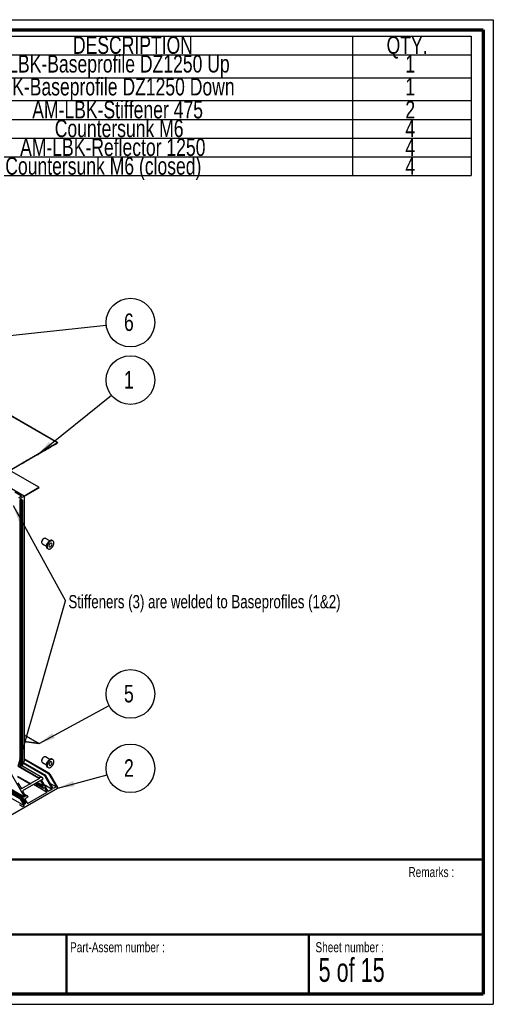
# Paper-space layout 'Base Frame' of a CAD drawing. Header units: millimetres. Extents: x 7 to 291, y 7 to 204.
# Tile 4 of 4: x 196 to 291, y 7 to 204. Entities that reach past the tile are written whole.
import ezdxf

# ---------------------------------------------------------------- set-up
doc = ezdxf.new("R2010")
doc.units = ezdxf.units.MM
for name, color, linetype in [('LAYER1', 7, 'Continuous'), ('LAYER2', 7, 'Continuous'), ('LOGO', 7, 'Continuous')]:
    doc.layers.add(name, color=color, linetype=linetype)
doc.styles.add('SLDTEXTSTYLE1', font='TXT', dxfattribs={"width": 0.75})
doc.styles.add('SLDTEXTSTYLE3', font='TXT', dxfattribs={"width": 0.678571})
doc.dimstyles.new('SLDDIMSTYLE2', dxfattribs={"dimtxt": 0.18, "dimasz": 3.302, "dimexe": 0, "dimexo": 0.0625, "dimgap": 0, "dimtad": 0, "dimtih": 1, "dimtoh": 1, "dimdec": 0, "dimrnd": 1e-09, "dimzin": 0, "dimdsep": 46, "dimtxsty": 'Standard', "dimsah": 1, "dimcen": 0.09, "dimadec": 0, "dimazin": 0, "dimtfac": 3.302, "dimtdec": 0, "dimtofl": 0, "dimtmove": 0, "dimatfit": 3, "dimfxl": 1, "dimfrac": 2, "dimtolj": 1, "dimtzin": 0, "dimarcsym": 0})

# ---------------------------------------------------------------- blocks, each defined once
blk = doc.blocks.new('SW_TABLEANNOTATION_1')
at = {"layer": 'LOGO', "color": 0}
for p, q in [((0, 0), (0, -3.75)), ((0, 0), (28.63, 0)), ((28.63, 0), (28.63, -3.75)), ((28.63, 0), (111.19, 0)), ((111.19, 0), (111.19, -3.75)), ((111.19, 0), (134.9, 0)), ((134.9, 0), (134.9, -3.75)), ((0, -3.75), (28.63, -3.75)), ((0, -3.75), (0, -8.34)), ((28.63, -3.75), (111.19, -3.75)), ((28.63, -3.75), (28.63, -8.34)), ((111.19, -3.75), (134.9, -3.75)), ((111.19, -3.75), (111.19, -8.34)), ((134.9, -3.75), (134.9, -8.34)), ((0, -8.34), (0, -12.92)), ((0, -8.34), (28.63, -8.34)), ((28.63, -8.34), (28.63, -12.92)), ((28.63, -8.34), (111.19, -8.34)), ((111.19, -8.34), (111.19, -12.92)), ((111.19, -8.34), (134.9, -8.34)), ((134.9, -8.34), (134.9, -12.92)), ((0, -12.92), (0, -16.68)), ((0, -12.92), (28.63, -12.92)), ((28.63, -12.92), (28.63, -16.68)), ((28.63, -12.92), (111.19, -12.92)), ((111.19, -12.92), (111.19, -16.68)), ((111.19, -12.92), (134.9, -12.92)), ((134.9, -12.92), (134.9, -16.68)), ((0, -16.68), (0, -20.43)), ((0, -16.68), (28.63, -16.68)), ((28.63, -16.68), (28.63, -20.43)), ((28.63, -16.68), (111.19, -16.68)), ((111.19, -16.68), (111.19, -20.43)), ((111.19, -16.68), (134.9, -16.68)), ((134.9, -16.68), (134.9, -20.43)), ((0, -20.43), (0, -24.18)), ((0, -20.43), (28.63, -20.43)), ((28.63, -20.43), (28.63, -24.18)), ((28.63, -20.43), (111.19, -20.43)), ((111.19, -20.43), (111.19, -24.18)), ((111.19, -20.43), (134.9, -20.43)), ((134.9, -20.43), (134.9, -24.18)), ((0, -24.18), (0, -27.93)), ((0, -24.18), (28.63, -24.18)), ((28.63, -24.18), (28.63, -27.93)), ((28.63, -24.18), (111.19, -24.18)), ((111.19, -24.18), (111.19, -27.93)), ((111.19, -24.18), (134.9, -24.18)), ((134.9, -24.18), (134.9, -27.93)), ((0, -27.93), (28.63, -27.93)), ((28.63, -27.93), (111.19, -27.93)), ((111.19, -27.93), (134.9, -27.93))]:
    blk.add_line(p, q, dxfattribs=at)
at = {"layer": 'LOGO', "color": 0, "char_height": 3.5, "attachment_point": 1, "style": 'SLDTEXTSTYLE1'}
for s, insert in [('ITEM NO.', (4.35, -0.06)), ('DESCRIPTION', (55.27, -0.06)), ('QTY.', (117.99, -0.06)), ('1', (13.02, -3.8)), ('AM-LBK-Baseprofile DZ1250 Up', (35.89, -3.8)), ('1', (121.75, -3.8)), ('2', (13.02, -8.38)), ('AM-LBK-Baseprofile DZ1250 Down', (32.39, -8.38)), ('1', (121.75, -8.38)), ('3', (13.02, -12.98)), ('AM-LBK-Stiffener 475', (47.13, -12.98)), ('2', (121.75, -12.98)), ('4', (13.02, -16.73)), ('Countersunk M6', (51.63, -16.73)), ('4', (121.75, -16.73)), ('5', (13.02, -20.49)), ('AM-LBK-Reflector 1250', (44.7, -20.49)), ('4', (121.75, -20.49)), ('6', (13.02, -24.24)), ('Countersunk M6 (closed)', (41.74, -24.24)), ('4', (121.75, -24.24))]:
    blk.add_mtext(s, dxfattribs=dict(at, insert=insert))
blk = doc.blocks.new('SW_NOTE_0_25')
at = {"layer": 'LOGO', "color": 0}
blk.add_circle((4.83, 0.51), 4.86, dxfattribs=at)
at = {"layer": 'LOGO', "color": 0, "insert": (3.54, 2.33), "char_height": 3.5, "attachment_point": 1, "style": 'SLDTEXTSTYLE1'}
blk.add_mtext('6', dxfattribs=at)
blk = doc.blocks.new('SW_NOTE_0_26')
at = {"layer": 'LOGO', "color": 0}
blk.add_circle((3.79, 3.04), 4.86, dxfattribs=at)
at = {"layer": 'LOGO', "color": 0, "insert": (2.5, 4.85), "char_height": 3.5, "attachment_point": 1, "style": 'SLDTEXTSTYLE1'}
blk.add_mtext('1', dxfattribs=at)
blk = doc.blocks.new('SW_NOTE_0_27')
at = {"layer": 'LOGO', "color": 0}
blk.add_circle((4.27, 2.32), 4.86, dxfattribs=at)
at = {"layer": 'LOGO', "color": 0, "insert": (2.98, 4.13), "char_height": 3.5, "attachment_point": 1, "style": 'SLDTEXTSTYLE1'}
blk.add_mtext('5', dxfattribs=at)
blk = doc.blocks.new('SW_NOTE_0_28')
at = {"layer": 'LOGO', "color": 0}
blk.add_circle((4.69, 1.27), 4.86, dxfattribs=at)
at = {"layer": 'LOGO', "color": 0, "insert": (3.4, 3.09), "char_height": 3.5, "attachment_point": 1, "style": 'SLDTEXTSTYLE1'}
blk.add_mtext('2', dxfattribs=at)
blk = doc.blocks.new('SW_NOTE_0_31')
at = {"layer": 'LOGO', "color": 0, "insert": (0.58, 1.15), "char_height": 2.6458, "attachment_point": 1, "style": 'SLDTEXTSTYLE1'}
blk.add_mtext('Stiffeners (3) are welded to Baseprofiles (1&2)', dxfattribs=at)
blk = doc.blocks.new('SW_NOTE_0_32')
at = {"layer": 'LOGO', "color": 0, "insert": (0.59, 1.15), "char_height": 2.6458, "attachment_point": 1, "style": 'SLDTEXTSTYLE1'}
blk.add_mtext('Stiffeners (3) are welded to Baseprofiles (1&2)', dxfattribs=at)

psp = doc.layouts.new('Base Frame')

# ---------------------------------------------------------------- linework, layer by layer
at = {"color": 7, "linetype": 'Continuous', "lineweight": 25}
for p, q in [((203.49, 119.13), (175, 135.57)), ((71.67, 119.68), (195.92, 47.95)), ((71.87, 119.79), (196.12, 48.07)), ((71.89, 119.8), (196.18, 48.05)), ((71.93, 119.83), (196.61, 47.85)), ((71.99, 119.87), (196.63, 47.92)), ((72.01, 119.87), (196.53, 47.99)), ((72.06, 119.9), (196.48, 48.08)), ((72.12, 119.94), (196.5, 48.14)), ((72.19, 119.98), (196.44, 48.25)), ((72.38, 120.09), (196.63, 48.36)), ((72.42, 120.11), (196.85, 48.28)), ((203.45, 119.11), (188.5, 110.47)), ((202.38, 118.49), (200.81, 117.58)), ((201.01, 117.7), (202.58, 118.6)), ((201.57, 118.02), (202.38, 118.49)), ((203.19, 118.95), (201.62, 118.05)), ((203.45, 119.11), (201.88, 118.2)), ((202.58, 118.6), (203.19, 118.95)), ((196.41, 115.04), (200, 117.12)), ((201.37, 117.9), (197.44, 115.64)), ((198.04, 115.99), (199.8, 117)), ((199.47, 116.81), (199.47, 116.81)), ((200.43, 117.36), (199.5, 116.82)), ((199.78, 116.99), (199.51, 116.83)), ((200, 117.12), (200.65, 117.49)), ((200, 117.12), (200, 117.12)), ((200.21, 117.23), (201.57, 118.02)), ((200.56, 117.44), (200.21, 117.23)), ((200.4, 117.34), (200.65, 117.49)), ((200.58, 117.45), (200.4, 117.34)), ((200.4, 117.34), (200.4, 117.34)), ((200.43, 117.36), (200.56, 117.44)), ((200.56, 117.44), (200.56, 117.44)), ((200.83, 117.59), (200.58, 117.45)), ((200.58, 117.45), (200.58, 117.45)), ((200.81, 117.58), (201.01, 117.7)), ((200.81, 117.58), (200.81, 117.58)), ((200.83, 117.59), (201.37, 117.9)), ((200.83, 117.59), (200.83, 117.59)), ((201.62, 118.05), (201.68, 118.08)), ((201.62, 118.05), (201.62, 118.05)), ((194.24, 113.79), (196.85, 115.3)), ((196.21, 114.92), (195.49, 114.51)), ((196.43, 115.05), (195.82, 114.7)), ((196.73, 115.23), (195.92, 114.76)), ((195.92, 114.76), (196.12, 114.87)), ((195.92, 114.76), (195.92, 114.76)), ((196.12, 114.87), (196.18, 114.91)), ((196.23, 114.94), (196.18, 114.91)), ((196.21, 114.92), (197.96, 115.94)), ((196.25, 114.95), (196.22, 114.93)), ((196.23, 114.94), (196.22, 114.93)), ((196.23, 114.94), (196.23, 114.94)), ((196.31, 114.98), (196.25, 114.95)), ((196.36, 115.01), (196.31, 114.98)), ((196.37, 115.02), (196.34, 115)), ((196.36, 115.01), (196.34, 115)), ((196.36, 115.01), (196.36, 115.01)), ((196.44, 115.06), (196.37, 115.02)), ((197.05, 115.41), (196.41, 115.04)), ((196.73, 115.23), (196.43, 115.05)), ((196.44, 115.06), (196.63, 115.17)), ((196.44, 115.06), (196.5, 115.09)), ((196.49, 115.09), (196.44, 115.06)), ((196.44, 115.06), (196.44, 115.06)), ((196.5, 115.1), (196.47, 115.08)), ((196.49, 115.09), (196.47, 115.08)), ((196.53, 115.11), (196.48, 115.08)), ((196.48, 115.08), (196.5, 115.09)), ((196.48, 115.08), (196.48, 115.08)), ((196.49, 115.09), (196.49, 115.09)), ((196.57, 115.13), (196.5, 115.1)), ((196.53, 115.11), (196.6, 115.15)), ((196.53, 115.11), (196.53, 115.11)), ((196.62, 115.16), (196.57, 115.13)), ((196.63, 115.17), (196.6, 115.15)), ((196.63, 115.17), (196.6, 115.15)), ((196.62, 115.16), (196.6, 115.15)), ((196.6, 115.15), (196.6, 115.15)), ((196.66, 115.19), (196.61, 115.16)), ((196.61, 115.16), (196.63, 115.17)), ((196.61, 115.16), (196.61, 115.16)), ((196.62, 115.16), (196.62, 115.16)), ((196.72, 115.22), (196.63, 115.17)), ((196.69, 115.21), (196.63, 115.17)), ((196.66, 115.19), (196.73, 115.22)), ((196.66, 115.19), (196.66, 115.19)), ((196.76, 115.25), (196.69, 115.21)), ((196.72, 115.22), (196.85, 115.3)), ((196.76, 115.24), (196.73, 115.22)), ((196.73, 115.22), (196.73, 115.22)), ((196.79, 115.26), (196.74, 115.23)), ((196.74, 115.23), (196.76, 115.24)), ((196.74, 115.23), (196.74, 115.23)), ((196.79, 115.26), (196.85, 115.3)), ((196.79, 115.26), (196.79, 115.26)), ((196.89, 115.32), (196.85, 115.3)), ((196.85, 115.3), (196.85, 115.3)), ((196.92, 115.34), (196.87, 115.31)), ((196.87, 115.31), (196.89, 115.32)), ((196.87, 115.31), (196.87, 115.31)), ((196.9, 115.33), (197.49, 115.66)), ((197.44, 115.64), (196.9, 115.33)), ((196.92, 115.34), (196.98, 115.37)), ((196.92, 115.34), (196.92, 115.34)), ((196.97, 115.36), (197, 115.38)), ((197.01, 115.39), (196.98, 115.37)), ((196.98, 115.37), (196.98, 115.37)), ((197, 115.38), (197.01, 115.39)), ((197, 115.38), (197, 115.38)), ((197, 115.38), (197, 115.38)), ((197.31, 115.56), (197.05, 115.41)), ((197.49, 115.66), (197.31, 115.56)), ((197.49, 115.66), (197.49, 115.66)), ((197.96, 115.94), (198.04, 115.99)), ((198.04, 115.99), (198.04, 115.99)), ((198.04, 115.99), (198.04, 115.99)), ((199.72, 110.24), (193.91, 113.6)), ((196.73, 108.46), (194.21, 109.92)), ((196.23, 108.46), (194.91, 109.22)), ((196.23, 108.46), (195.64, 108.12)), ((195.89, 107.98), (196.73, 108.46)), ((196.69, 108.48), (199.72, 110.24)), ((196.73, 108.46), (199.74, 110.2)), ((196.73, 108.46), (196.73, 55.38)), ((199.74, 110.2), (199.72, 110.24)), ((195.89, 107.98), (196.4, 107.68)), ((196.15, 107.54), (195.92, 107.67)), ((195.92, 107.67), (195.92, 54.59)), ((196.4, 107.68), (196.15, 107.54)), ((196.15, 107.54), (196.15, 54.46)), ((196.4, 107.68), (196.4, 54.61)), ((200.25, 99.37), (200.25, 99.19)), ((200.39, 98.9), (201.21, 98.42)), ((200.71, 99.98), (200.56, 99.89)), ((201.86, 99.54), (201.03, 100.01)), ((202.49, 99.5), (202.33, 99.59)), ((201.41, 97.98), (201.56, 97.89)), ((196.73, 60.72), (199.74, 58.98)), ((199.74, 58.98), (196.73, 59.39)), ((199.72, 58.92), (196.73, 59.32)), ((199.74, 58.98), (199.72, 58.92)), ((196.4, 55.19), (196.73, 55.38)), ((196.5, 55.25), (201.01, 52.64)), ((201.78, 53.02), (196.73, 55.93)), ((196.73, 55.82), (201.62, 52.99)), ((200.25, 55.63), (200.25, 55.45)), ((200.71, 56.24), (200.56, 56.15)), ((201.86, 55.79), (201.03, 56.27)), ((202.49, 55.76), (202.33, 55.85)), ((195.58, 54.43), (199.51, 52.16)), ((196.15, 54.46), (195.92, 54.59)), ((196.4, 54.61), (196.15, 54.46)), ((196.28, 54.54), (200.43, 52.14)), ((196.4, 55.07), (200.81, 52.53)), ((200.39, 55.16), (201.21, 54.68)), ((201.41, 54.24), (201.56, 54.15)), ((196.85, 48.28), (194.24, 52.81)), ((195.43, 52.44), (198.04, 50.93)), ((195.44, 52.34), (197.96, 50.88)), ((200, 51.59), (196.41, 49.52)), ((199.8, 51.94), (198.04, 50.93)), ((199.5, 52.26), (200.43, 52.14)), ((199.51, 52.16), (199.78, 52.01)), ((200.65, 50.47), (200, 51.59)), ((200.21, 51.71), (200.56, 51.91)), ((201.57, 49.35), (200.21, 51.71)), ((200.56, 51.91), (200.43, 52.14)), ((201.01, 52.64), (200.81, 52.53)), ((200.81, 52.53), (202.38, 49.81)), ((202.58, 49.93), (201.01, 52.64)), ((201.68, 53.03), (201.62, 52.99)), ((201.62, 52.99), (203.19, 50.28)), ((201.88, 52.91), (203.45, 50.2)), ((203.45, 49.97), (188.5, 41.34)), ((191.22, 49.74), (196.73, 46.55)), ((195.49, 51.11), (196.21, 49.87)), ((197.96, 50.88), (196.21, 49.87)), ((196.41, 49.52), (197.05, 48.4)), ((198.04, 50.84), (197.96, 50.88)), ((198.04, 50.93), (198.04, 50.84)), ((198.64, 50.81), (201.37, 49.23)), ((198.92, 50.97), (200.58, 50.01)), ((199.11, 51.07), (200.4, 50.33)), ((199.36, 51.22), (200.65, 50.47)), ((200.65, 50.47), (200.4, 50.33)), ((200.4, 50.33), (200.58, 50.01)), ((200.58, 50.01), (200.83, 50.16)), ((200.76, 50.75), (202.38, 49.81)), ((201.37, 49.23), (200.83, 50.16)), ((202.38, 49.81), (201.57, 49.35)), ((201.97, 50.98), (203.19, 50.28)), ((203.19, 50.28), (202.58, 49.93)), ((196.12, 48.07), (195.92, 47.95)), ((195.92, 47.95), (196.73, 46.55)), ((196.18, 48.05), (196.12, 48.07)), ((196.18, 48.05), (196.23, 47.96)), ((196.19, 48.04), (196.66, 47.76)), ((196.2, 48.02), (196.76, 47.69)), ((196.22, 47.9), (196.23, 47.96)), ((196.22, 47.93), (196.74, 47.63)), ((196.22, 47.9), (196.25, 47.84)), ((196.23, 47.87), (196.31, 47.83)), ((196.25, 47.84), (196.31, 47.83)), ((196.31, 47.83), (196.36, 47.74)), ((196.32, 47.82), (196.79, 47.54)), ((196.33, 47.79), (196.89, 47.47)), ((196.34, 47.67), (196.36, 47.74)), ((196.34, 47.67), (196.37, 47.62)), ((196.35, 47.71), (196.87, 47.41)), ((196.36, 47.65), (196.44, 47.61)), ((196.37, 47.62), (196.44, 47.61)), ((196.63, 48.36), (196.44, 48.25)), ((196.5, 48.14), (196.44, 48.25)), ((196.44, 47.61), (196.49, 47.52)), ((196.44, 47.59), (196.92, 47.32)), ((196.46, 47.57), (197.01, 47.25)), ((196.47, 47.45), (196.49, 47.52)), ((196.47, 47.45), (196.5, 47.4)), ((196.5, 48.14), (196.48, 48.08)), ((196.48, 48.08), (196.53, 47.99)), ((196.48, 47.48), (197, 47.19)), ((196.49, 47.43), (196.57, 47.38)), ((196.5, 47.4), (196.57, 47.38)), ((196.6, 47.97), (196.53, 47.99)), ((196.57, 47.38), (196.62, 47.29)), ((196.6, 47.97), (196.63, 47.92)), ((196.6, 47.23), (196.62, 47.29)), ((196.63, 47.92), (196.61, 47.85)), ((196.61, 47.85), (196.66, 47.76)), ((196.63, 48.36), (196.72, 48.2)), ((196.73, 47.75), (196.66, 47.76)), ((196.85, 48.28), (196.72, 48.2)), ((196.73, 47.75), (196.76, 47.69)), ((196.76, 47.69), (196.74, 47.63)), ((196.74, 47.63), (196.79, 47.54)), ((196.85, 47.52), (196.79, 47.54)), ((196.8, 48.83), (197.31, 48.54)), ((196.85, 47.52), (196.89, 47.47)), ((196.89, 47.47), (196.87, 47.41)), ((196.87, 47.41), (196.92, 47.32)), ((197.49, 48.23), (196.9, 47.89)), ((196.9, 47.89), (197.44, 46.96)), ((196.98, 47.3), (196.92, 47.32)), ((196.98, 47.3), (197.01, 47.25)), ((197.05, 48.4), (197.31, 48.54)), ((197.31, 48.54), (197.49, 48.23)), ((197.44, 46.96), (201.37, 49.23)), ((195.82, 46.73), (196.43, 46.38)), ((196.43, 46.38), (196.73, 46.55)), ((196.6, 47.23), (196.63, 47.18)), ((196.61, 47.21), (196.69, 47.16)), ((196.63, 47.18), (196.69, 47.16)), ((196.69, 47.16), (196.76, 47.04)), ((197, 46.94), (196.97, 46.92)), ((197.01, 47.25), (197, 47.19)), ((197, 47.19), (197, 47.18))]:
    psp.add_line(p, q, dxfattribs=at)
at = {"color": 8, "linetype": 'Continuous', "lineweight": 25}
for p, q in [((203.45, 119.11), (175.16, 135.44)), ((199.51, 116.83), (199.51, 116.83)), ((199.78, 116.99), (199.78, 116.99)), ((197, 115.38), (197, 115.38)), ((196.73, 55.89), (201.68, 53.03)), ((195.54, 54.4), (199.8, 51.94)), ((195.67, 54.48), (199.5, 52.26)), ((196.48, 47.48), (197, 47.18)), ((196.73, 47.1), (197, 46.94)), ((196.76, 47.04), (196.97, 46.92))]:
    psp.add_line(p, q, dxfattribs=at)
at = {"color": 7, "linetype": 'Continuous', "lineweight": 25, "flags": 128}
for points in [[(201.03, 100.01), (201.01, 100.02), (200.9, 100.04), (200.77, 100.01), (200.64, 99.94), (200.52, 99.82), (200.41, 99.68), (200.33, 99.52), (200.27, 99.35), (200.25, 99.19), (200.27, 99.06), (200.33, 98.95), (200.39, 98.9)], [(202.33, 99.59), (202.26, 99.62), (202.13, 99.63), (201.98, 99.6), (201.83, 99.52), (201.68, 99.4), (201.54, 99.25), (201.42, 99.08), (201.32, 98.89), (201.25, 98.69), (201.22, 98.5), (201.22, 98.32), (201.25, 98.17), (201.32, 98.05), (201.41, 97.98)], [(202.68, 99.08), (202.66, 99.24), (202.61, 99.38), (202.53, 99.48), (202.41, 99.53), (202.28, 99.54), (202.14, 99.51), (201.98, 99.43), (201.83, 99.32), (201.69, 99.17), (201.57, 98.99), (201.47, 98.8), (201.41, 98.6), (201.37, 98.41), (201.37, 98.23), (201.41, 98.08), (201.47, 97.96), (201.57, 97.89), (201.69, 97.85), (201.83, 97.86), (201.98, 97.92), (202.14, 98.02), (202.28, 98.15), (202.41, 98.32), (202.53, 98.5), (202.61, 98.7), (202.66, 98.89), (202.68, 99.08)], [(202.33, 98.87), (202.31, 98.98), (202.25, 99.06), (202.17, 99.09), (202.07, 99.07), (201.97, 99.01), (201.87, 98.91), (201.79, 98.79), (201.74, 98.65), (201.72, 98.52), (201.74, 98.41), (201.79, 98.34), (201.87, 98.31), (201.97, 98.32), (202.07, 98.38), (202.17, 98.48), (202.25, 98.61), (202.31, 98.74), (202.33, 98.87)], [(201.03, 56.27), (201.01, 56.28), (200.9, 56.3), (200.77, 56.27), (200.64, 56.2), (200.52, 56.08), (200.41, 55.94), (200.33, 55.78), (200.27, 55.61), (200.25, 55.45), (200.27, 55.31), (200.33, 55.21), (200.39, 55.16)], [(202.33, 55.85), (202.26, 55.88), (202.13, 55.89), (201.98, 55.85), (201.83, 55.78), (201.68, 55.66), (201.54, 55.51), (201.42, 55.33), (201.32, 55.14), (201.25, 54.95), (201.22, 54.75), (201.22, 54.58), (201.25, 54.43), (201.32, 54.31), (201.41, 54.24)], [(202.68, 55.33), (202.66, 55.5), (202.61, 55.63), (202.53, 55.73), (202.41, 55.79), (202.28, 55.8), (202.14, 55.77), (201.98, 55.69), (201.83, 55.57), (201.69, 55.42), (201.57, 55.25), (201.47, 55.05), (201.41, 54.86), (201.37, 54.67), (201.37, 54.49), (201.41, 54.34), (201.47, 54.22), (201.57, 54.14), (201.69, 54.11), (201.83, 54.12), (201.98, 54.18), (202.14, 54.27), (202.28, 54.41), (202.41, 54.57), (202.53, 54.76), (202.61, 54.95), (202.66, 55.15), (202.68, 55.33)], [(202.33, 55.13), (202.31, 55.24), (202.25, 55.31), (202.17, 55.35), (202.07, 55.33), (201.97, 55.27), (201.87, 55.17), (201.79, 55.05), (201.74, 54.91), (201.72, 54.78), (201.74, 54.67), (201.79, 54.6), (201.87, 54.56), (201.97, 54.58), (202.07, 54.64), (202.17, 54.74), (202.25, 54.86), (202.31, 55), (202.33, 55.13)]]:
    psp.add_lwpolyline(points, dxfattribs=at)
at = {"color": 7, "linetype": 'Continuous', "lineweight": 25}
for centre, radius, start, end in [((195.89, 107.61), 0.0659, 62.6097, 117.3903), ((200.9, 99.34), 0.649, 122.1891, 177.8163), ((200.9, 55.6), 0.649, 122.1891, 177.8163), ((195.89, 54.53), 0.0659, 62.6097, 117.3903)]:
    psp.add_arc(centre, radius, start, end, dxfattribs=at)
for centre, major_axis, ratio, start_param, end_param in [((201.78, 118.14), (0.143, 0.082), 0.00007, 3.92695, 5.497747), ((203.35, 119.05), (0.143, 0.082), 0.00007, 5.497747, 7.068543), ((199.51, 116.83), (0.0429, 0.0247), 0.00007, 1.553302, 4.345829), ((199.78, 116.99), (0.0286, 0.0165), 0.00007, 4.694895, 7.068543), ((196.87, 115.3), (0.143, 0.082), 0.00007, 0.785358, 2.356154), ((196.9, 115.32), (0.143, 0.082), 0.00007, 5.497747, 7.068543), ((199.51, 52.21), (-0.0303, 0.0525), 0.577335, 5.864266, 8.656792), ((199.78, 51.98), (-0.0202, 0.035), 0.577335, 3.141552, 5.5152), ((201.78, 52.85), (-0.101, 0.175), 0.577335, 4.712348, 6.283145), ((203.35, 50.14), (-0.101, 0.175), 0.577335, 3.141552, 4.712348), ((196.87, 47.1), (-0.101, 0.175), 0.577335, 1.570756, 3.141552), ((196.9, 47.12), (-0.101, 0.175), 0.577335, 3.141552, 4.712348)]:
    psp.add_ellipse(centre, major_axis=major_axis, ratio=ratio, start_param=start_param, end_param=end_param, dxfattribs=at)
at = {"layer": 'LAYER1', "lineweight": 50}
for p, q in [((8.57, 35.78), (288.57, 35.78)), ((8.57, 20.78), (288.57, 20.78)), ((205.22, 8.78), (205.22, 20.78)), ((253.65, 8.78), (253.65, 20.78))]:
    psp.add_line(p, q, dxfattribs=at)
at = {"layer": 'LAYER2', "lineweight": 70}
for p, q in [((8.57, 201.78), (288.57, 201.78)), ((288.57, 201.78), (288.57, 8.78)), ((288.57, 8.78), (8.57, 8.78))]:
    psp.add_line(p, q, dxfattribs=at)
at = {"layer": 'LOGO'}
for p, q in [((6.57, 203.78), (290.57, 203.78)), ((290.57, 203.78), (290.57, 6.78)), ((6.57, 6.78), (290.57, 6.78))]:
    psp.add_line(p, q, dxfattribs=at)

# ---------------------------------------------------------------- block references
for name, p in [('SW_TABLEANNOTATION_1', (151.24, 200.51)), ('SW_NOTE_0_25', (213.18, 142.68)), ('SW_NOTE_0_26', (214.22, 128.63)), ('SW_NOTE_0_31', (205.02, 87.52)), ('SW_NOTE_0_32', (205.02, 87.52)), ('SW_NOTE_0_27', (213.74, 66.56)), ('SW_NOTE_0_28', (213.32, 52.72))]:
    psp.add_blockref(name, p, dxfattribs=at)

# ---------------------------------------------------------------- texts
at = {"layer": 'LOGO', "attachment_point": 1}
for s, insert, char_height, style in [('Remarks :', (273.6, 34.24), 2, 'SLDTEXTSTYLE1'), ('Part-Assem number :', (205.93, 19.21), 2, 'SLDTEXTSTYLE1'), ('Sheet number :', (255.01, 19.21), 2, 'SLDTEXTSTYLE1'), ('5 of 15', (255.63, 16.04), 4.763, 'SLDTEXTSTYLE3')]:
    psp.add_mtext(s, dxfattribs=dict(at, insert=insert, char_height=char_height, style=style))

# ---------------------------------------------------------------- leaders
at = {"layer": 'LOGO'}
for points in [[(167.73, 137.84), (213.18, 142.68)], [(199.47, 116.81), (214.22, 128.63)], [(194.54, 106.61), (205.02, 87.52)], [(195.55, 54.41), (205.02, 87.52)], [(199.73, 58.95), (213.74, 66.56)], [(203.49, 50.05), (213.32, 52.72)]]:
    psp.add_leader(points, dimstyle='SLDDIMSTYLE2', dxfattribs=at)

doc.saveas('drawing.dxf')
